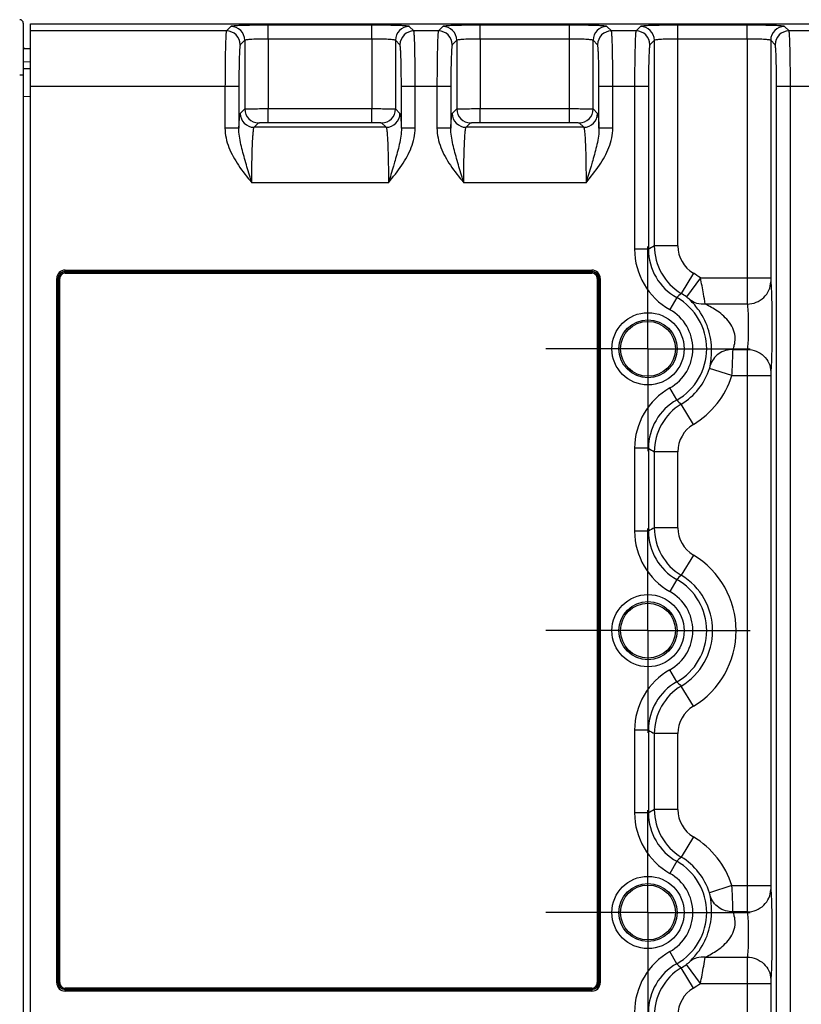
# Model space of a CAD drawing. Header units: inches. Extents: x 0 to 34, y 0 to 22.
# Tile 69 of 137: x 12.7 to 14.9, y 3.7 to 6.5. Entities that reach past the tile are written whole.
import ezdxf

# ---------------------------------------------------------------- set-up
doc = ezdxf.new("R2010")
doc.units = ezdxf.units.IN
doc.header["$LTSCALE"] = 1.87
doc.header["$MEASUREMENT"] = 0
doc.linetypes.add('CENTER', pattern=[0.6, 0.375, -0.075, 0.075, -0.075])
doc.layers.get('0').update_dxf_attribs({"linetype": 'CONTINUOUS'})
doc.layers.add('02___PRT_ALL_AXES', color=7, linetype='CONTINUOUS')
doc.layers.add('DIMENSIONS', color=7, linetype='CONTINUOUS')
doc.styles.get("Standard").update_dxf_attribs({"font": 'txt', "width": 0.8})
doc.dimstyles.new('DIMSTYLE_2', dxfattribs={"dimtxt": 0.125, "dimasz": 0.18, "dimexe": 0.125, "dimexo": 0.0625, "dimgap": 0.0625, "dimtad": 0, "dimtih": 1, "dimtoh": 1, "dimzin": 4, "dimdsep": 46, "dimtxsty": 'STANDARD', "dimblk": '_FILLED', "dimblk1": '_FILLED', "dimblk2": '_FILLED', "dimcen": 0.09, "dimadec": 0, "dimazin": 0, "dimtp": 0.01, "dimtm": 0.01, "dimtfac": 1, "dimtofl": 0, "dimtmove": 0, "dimatfit": 3, "dimldrblk": '_FILLED', "dimfxl": 1, "dimtolj": 1, "dimtzin": 4, "dimarcsym": 0})

# ---------------------------------------------------------------- blocks, each defined once
blk = doc.blocks.new('_FILLED')
at = {"color": 0, "linetype": 'BYBLOCK'}
blk.add_solid([(0, 0), (-1, 0.174), (-1, -0.174)], dxfattribs=at)
blk = doc.blocks.new('*D17')
at = {"layer": 'DIMENSIONS', "color": 2, "linetype": 'CONTINUOUS'}
for p, q in [((11.5297, 4.5652), (11.5297, 0.6792)), ((24.4758, 3.0917), (24.4758, 0.6792)), ((11.5297, 0.8042), (17.2778, 0.8042)), ((24.4758, 0.8042), (18.7278, 0.8042))]:
    blk.add_line(p, q, dxfattribs=at)
at = {"layer": 'DIMENSIONS', "color": 2, "linetype": 'CONTINUOUS', "xscale": 0.18, "yscale": 0.18, "zscale": 0.18, "rotation": 180}
blk.add_blockref('_FILLED', (11.5297, 0.8042), dxfattribs=at)
at = {"layer": 'DIMENSIONS', "color": 2, "linetype": 'CONTINUOUS', "xscale": 0.18, "yscale": 0.18, "zscale": 0.18}
blk.add_blockref('_FILLED', (24.4758, 0.8042), dxfattribs=at)
at = {"layer": 'DIMENSIONS', "color": 2, "linetype": 'CONTINUOUS', "insert": (18.0028, 0.8667), "char_height": 0.125, "width": 1.325, "attachment_point": 2, "line_spacing_factor": 0.9}
blk.add_mtext('12.95{\\Ftxt.shx;\\W1.000000;\\H0.125000; }[328.8]', dxfattribs=at)

msp = doc.modelspace()

# ---------------------------------------------------------------- linework, layer by layer
at = {"color": 7, "linetype": 'CONTINUOUS'}
for p, q in [((12.6675, 6.513), (12.6675, 3.0644)), ((12.6877, 3.0666), (12.6877, 6.5108)), ((12.6877, 6.5108), (24.3657, 6.5108)), ((13.2442, 6.491), (12.6877, 6.491)), ((13.2569, 6.5038), (13.2442, 6.491)), ((13.3632, 6.468), (13.3632, 6.5073)), ((13.6573, 6.5073), (13.3632, 6.5073)), ((13.6573, 6.468), (13.6573, 6.5073)), ((13.7762, 6.491), (13.7635, 6.5038)), ((13.846, 6.491), (13.7762, 6.491)), ((13.8587, 6.5038), (13.846, 6.491)), ((13.9649, 6.468), (13.9649, 6.5073)), ((14.2183, 6.5073), (13.9649, 6.5073)), ((14.2183, 6.468), (14.2183, 6.5073)), ((14.3373, 6.491), (14.3245, 6.5038)), ((14.407, 6.491), (14.3373, 6.491)), ((14.4197, 6.5038), (14.407, 6.491)), ((14.526, 6.468), (14.526, 6.5073)), ((14.7225, 6.5073), (14.526, 6.5073)), ((14.7225, 6.468), (14.7225, 6.5073)), ((14.8414, 6.491), (14.8287, 6.5038)), ((14.9111, 6.491), (14.8414, 6.491)), ((13.2963, 6.4644), (13.2835, 6.4517)), ((13.2963, 6.4644), (13.2963, 6.2695)), ((13.3632, 6.468), (13.3632, 6.2704)), ((13.6573, 6.468), (13.3632, 6.468)), ((13.6573, 6.468), (13.6573, 6.2704)), ((13.7242, 6.4644), (13.7242, 6.2695)), ((13.7369, 6.4517), (13.7242, 6.4644)), ((13.8981, 6.4644), (13.8853, 6.4517)), ((13.8981, 6.4644), (13.8981, 6.2695)), ((13.9649, 6.468), (13.9649, 6.2704)), ((14.2183, 6.468), (13.9649, 6.468)), ((14.2183, 6.2704), (14.2183, 6.468)), ((14.2852, 6.2695), (14.2852, 6.4644)), ((14.2979, 6.4517), (14.2852, 6.4644)), ((14.4591, 6.4644), (14.4463, 6.4517)), ((14.4591, 5.8809), (14.4591, 6.4644)), ((14.526, 5.8809), (14.526, 6.468)), ((14.7225, 6.468), (14.526, 6.468)), ((14.7225, 6.468), (14.7225, 5.7899)), ((14.7893, 6.4644), (14.7893, 5.7899)), ((14.8021, 6.4517), (14.7893, 6.4644)), ((12.6675, 6.4407), (12.6877, 6.4407)), ((12.6675, 6.4042), (12.6877, 6.4037)), ((12.6675, 6.3845), (12.6877, 6.384)), ((12.6675, 6.3655), (12.6573, 6.3655)), ((13.2796, 6.3336), (12.6877, 6.3336)), ((13.2402, 6.3336), (13.2402, 6.2154)), ((13.2796, 6.3336), (13.2796, 6.2154)), ((13.7409, 6.2154), (13.7409, 6.3336)), ((13.8813, 6.3336), (13.7409, 6.3336)), ((13.7802, 6.2154), (13.7802, 6.3336)), ((13.842, 6.3336), (13.842, 6.2154)), ((13.8813, 6.3336), (13.8813, 6.2154)), ((14.3019, 6.2154), (14.3019, 6.3336)), ((14.4424, 6.3336), (14.3019, 6.3336)), ((14.3412, 6.2154), (14.3412, 6.3336)), ((14.403, 6.3336), (14.403, 5.8713)), ((14.4424, 6.3336), (14.4424, 5.8713)), ((14.8061, 3.2438), (14.8061, 6.3336)), ((14.9465, 6.3336), (14.8061, 6.3336)), ((14.8454, 3.2438), (14.8454, 6.3336)), ((12.6675, 6.3058), (12.6877, 6.3053)), ((13.2835, 6.2567), (13.2963, 6.2695)), ((13.3632, 6.2311), (13.3632, 6.2704)), ((13.3632, 6.2704), (13.6573, 6.2704)), ((13.6573, 6.2311), (13.6573, 6.2704)), ((13.7242, 6.2695), (13.7369, 6.2567)), ((13.8853, 6.2567), (13.8981, 6.2695)), ((13.9649, 6.2311), (13.9649, 6.2704)), ((13.9649, 6.2704), (14.2183, 6.2704)), ((14.2183, 6.2311), (14.2183, 6.2704)), ((14.2852, 6.2695), (14.2979, 6.2567)), ((13.2796, 6.2154), (13.2402, 6.2154)), ((13.3229, 6.2174), (13.3356, 6.2301)), ((13.6976, 6.2174), (13.3229, 6.2174)), ((13.3632, 6.2311), (13.6573, 6.2311)), ((13.6848, 6.2301), (13.6976, 6.2174)), ((13.7802, 6.2154), (13.7409, 6.2154)), ((13.8813, 6.2154), (13.842, 6.2154)), ((13.9247, 6.2174), (13.9374, 6.2301)), ((14.2586, 6.2174), (13.9247, 6.2174)), ((13.9649, 6.2311), (14.2183, 6.2311)), ((14.2458, 6.2301), (14.2586, 6.2174)), ((14.3412, 6.2154), (14.3019, 6.2154)), ((13.7042, 6.06), (13.3163, 6.06)), ((14.2652, 6.06), (13.918, 6.06)), ((14.4424, 5.8713), (14.403, 5.8713)), ((14.526, 5.8809), (14.4591, 5.8809)), ((12.7628, 3.789), (12.7628, 5.7885)), ((12.7628, 5.7885), (12.7667, 5.7885)), ((12.7667, 3.789), (12.7667, 5.7885)), ((12.7667, 5.7885), (12.7673, 5.7879)), ((12.7673, 3.7896), (12.7673, 5.7879)), ((12.7673, 5.7879), (12.7712, 5.7879)), ((12.7712, 3.7896), (12.7712, 5.7879)), ((12.7863, 5.8081), (12.7863, 5.812)), ((12.7863, 5.812), (14.2819, 5.812)), ((12.7863, 5.8081), (12.7869, 5.8075)), ((12.7863, 5.8081), (14.2819, 5.8081)), ((12.7869, 5.8036), (12.7869, 5.8075)), ((12.7869, 5.8075), (14.2813, 5.8075)), ((12.7869, 5.8036), (14.2813, 5.8036)), ((14.2819, 5.8081), (14.2813, 5.8075)), ((14.2813, 5.8075), (14.2813, 5.8036)), ((14.2819, 5.812), (14.2819, 5.8081)), ((14.297, 5.7879), (14.297, 3.7896)), ((14.297, 5.7879), (14.301, 5.7879)), ((14.3015, 5.7885), (14.301, 5.7879)), ((14.301, 5.7879), (14.301, 3.7896)), ((14.3015, 5.7885), (14.3015, 3.789)), ((14.3015, 5.7885), (14.3055, 5.7885)), ((14.3055, 5.7885), (14.3055, 3.789)), ((14.5699, 5.8033), (14.5354, 5.746)), ((14.5899, 5.7899), (14.5501, 5.7362)), ((14.5899, 5.7899), (14.7893, 5.7899)), ((14.5227, 5.7341), (14.5034, 5.6998)), ((14.7227, 5.7156), (14.6035, 5.7156)), ((14.6824, 5.5869), (14.7227, 5.5869)), ((14.7227, 5.5869), (14.7225, 5.5125)), ((14.6794, 5.5125), (14.6157, 5.5329)), ((14.6794, 5.5125), (14.7893, 5.5125)), ((14.7225, 5.5125), (14.7225, 4.0649)), ((14.7896, 5.5237), (14.7893, 5.5125)), ((14.7893, 5.5125), (14.7893, 4.0649)), ((14.5227, 5.4434), (14.5034, 5.4777)), ((14.5699, 5.3742), (14.5354, 5.4315)), ((14.403, 5.3062), (14.403, 5.0713)), ((14.4424, 5.3062), (14.403, 5.3062)), ((14.4424, 5.3062), (14.4424, 5.0713)), ((14.4591, 5.0809), (14.4591, 5.2966)), ((14.526, 5.2966), (14.4591, 5.2966)), ((14.526, 5.0809), (14.526, 5.2966)), ((14.4424, 5.0713), (14.403, 5.0713)), ((14.526, 5.0809), (14.4591, 5.0809)), ((14.5699, 5.0033), (14.5354, 4.946)), ((14.5227, 4.9341), (14.5034, 4.8998)), ((14.5227, 4.6434), (14.5034, 4.6777)), ((14.5699, 4.5742), (14.5354, 4.6315)), ((14.403, 4.5062), (14.403, 4.2713)), ((14.4424, 4.5062), (14.403, 4.5062)), ((14.4424, 4.5062), (14.4424, 4.2713)), ((14.4591, 4.2809), (14.4591, 4.4966)), ((14.526, 4.4966), (14.4591, 4.4966)), ((14.526, 4.2809), (14.526, 4.4966)), ((14.526, 4.2809), (14.4591, 4.2809)), ((14.4424, 4.2713), (14.403, 4.2713)), ((14.5699, 4.2033), (14.5354, 4.146)), ((14.5227, 4.1341), (14.5034, 4.0998)), ((14.6794, 4.0649), (14.6157, 4.0446)), ((14.6794, 4.0649), (14.7893, 4.0649)), ((14.7227, 3.9906), (14.6824, 3.9906)), ((14.5227, 3.8434), (14.5034, 3.8777)), ((14.6035, 3.8619), (14.7227, 3.8619)), ((14.7227, 3.8619), (14.7225, 3.7875)), ((14.5699, 3.7742), (14.5354, 3.8315)), ((14.5899, 3.7875), (14.5501, 3.8413)), ((12.7667, 3.789), (12.7628, 3.789)), ((12.7667, 3.789), (12.7673, 3.7896)), ((12.7712, 3.7896), (12.7673, 3.7896)), ((12.7869, 3.7699), (12.7869, 3.7739)), ((14.2813, 3.7739), (12.7869, 3.7739)), ((14.2813, 3.7739), (14.2813, 3.7699)), ((14.301, 3.7896), (14.297, 3.7896)), ((14.3015, 3.789), (14.301, 3.7896)), ((14.3055, 3.789), (14.3015, 3.789)), ((14.5899, 3.7875), (14.7225, 3.7875)), ((14.7225, 3.7875), (14.7225, 3.1095)), ((14.7225, 3.7875), (14.7893, 3.7875)), ((14.7896, 3.7987), (14.7893, 3.7875)), ((14.7893, 3.7875), (14.7893, 3.1131)), ((12.7863, 3.7694), (12.7869, 3.7699)), ((12.7863, 3.7654), (12.7863, 3.7694)), ((14.2819, 3.7694), (12.7863, 3.7694)), ((14.2819, 3.7654), (12.7863, 3.7654)), ((14.2813, 3.7699), (12.7869, 3.7699)), ((14.2819, 3.7694), (14.2813, 3.7699)), ((14.2819, 3.7694), (14.2819, 3.7654))]:
    msp.add_line(p, q, dxfattribs=at)
for centre, radius in [((14.441, 5.5887), 0.1025), ((14.441, 5.5887), 0.0824), ((14.441, 5.5887), 0.0779), ((14.441, 4.7887), 0.1025), ((14.441, 4.7887), 0.0824), ((14.441, 4.7887), 0.0779), ((14.441, 3.9887), 0.1025), ((14.441, 3.9887), 0.0824), ((14.441, 3.9887), 0.0779)]:
    msp.add_circle(centre, radius, dxfattribs=at)
for centre, radius, start, end in [((12.6577, 6.513), 0.00984, 0.0145, 91.9995), ((13.2441, 6.4516), 0.0394, 0.0842, 89.9158), ((13.2569, 6.4644), 0.0394, 0.0842, 89.9158), ((13.7636, 6.4644), 0.0394, 90.0842, 179.9158), ((13.7763, 6.4516), 0.0394, 90.0842, 179.9158), ((13.8459, 6.4516), 0.0394, 0.0842, 89.9158), ((13.8586, 6.4644), 0.0394, 0.0842, 89.9158), ((14.3246, 6.4644), 0.0394, 90.0842, 179.9158), ((14.3373, 6.4516), 0.0394, 90.0842, 179.9158), ((14.4069, 6.4516), 0.0394, 0.0842, 89.9158), ((14.4197, 6.4644), 0.0394, 0.0842, 89.9158), ((14.8287, 6.4644), 0.0394, 90.0842, 179.9158), ((14.8415, 6.4516), 0.0394, 90.0842, 179.9158), ((12.6744, 6.4486), 0.00787, 207.3556, 269.9989), ((13.3357, 6.2695), 0.0394, 180.0842, 269.9158), ((13.6848, 6.2695), 0.0394, 270.0842, 359.9158), ((13.9375, 6.2695), 0.0394, 180.0842, 269.9158), ((14.2458, 6.2695), 0.0394, 270.0842, 359.9158), ((13.3229, 6.2568), 0.0394, 180.0842, 269.9158), ((13.6975, 6.2568), 0.0394, 270.0842, 359.9158), ((13.9247, 6.2568), 0.0394, 180.0842, 269.9158), ((14.2585, 6.2568), 0.0394, 270.0842, 359.9158), ((14.5997, 5.8713), 0.1967, 180, 240.6758), ((15.1155, 4.7211), 1.3327, 119.5077, 120.3373), ((14.5997, 5.8712), 0.1573, 179.9856, 240.696), ((14.6165, 5.8809), 0.1575, 180.0164, 239.0002), ((14.6165, 5.8809), 0.0905, 180.0025, 239.0141), ((12.7869, 5.7879), 0.0196, 90.0329, 179.9671), ((14.2813, 5.7879), 0.0196, 0.0329, 89.9671), ((14.441, 5.5887), 0.2503, 53.5019, 59.0166), ((14.8989, 5.3438), 0.5421, 132.1036, 133.95), ((14.441, 5.5887), 0.1667, 299.329, 60.6709), ((14.441, 5.5887), 0.1834, 53.5019, 59.0166), ((14.441, 5.5887), 0.1273, 299.3242, 60.6758), ((14.441, 5.5887), 0.1834, 300.9834, 342.2742), ((14.441, 5.5887), 0.2503, 300.9834, 342.2742), ((14.5997, 5.3062), 0.1967, 119.3242, 180), ((14.5997, 5.3062), 0.1573, 119.304, 180.0142), ((14.6165, 5.2965), 0.1575, 120.9998, 179.9836), ((14.8989, 5.8337), 0.5421, 226.0508, 227.8971), ((14.6165, 5.2966), 0.0905, 120.9859, 179.9975), ((15.1155, 6.4564), 1.3327, 239.6615, 240.4911), ((14.5997, 5.0713), 0.1967, 180, 240.6758), ((15.1155, 3.9211), 1.3327, 119.5077, 120.3373), ((14.5997, 5.0712), 0.1573, 179.9856, 240.696), ((14.6165, 5.0809), 0.1575, 180.0164, 239.0002), ((14.6165, 5.0809), 0.0905, 180.0025, 239.0141), ((14.441, 4.7887), 0.2503, 300.9834, 59.0166), ((14.8989, 4.5438), 0.5421, 132.1036, 133.9499), ((14.441, 4.7887), 0.1667, 299.329, 60.6709), ((14.441, 4.7887), 0.1834, 300.9834, 59.0166), ((14.441, 4.7887), 0.1273, 299.3242, 60.6758), ((14.5997, 4.5062), 0.1967, 119.3242, 180), ((14.5997, 4.5062), 0.1573, 119.304, 180.0142), ((14.8989, 5.0337), 0.5421, 226.0507, 227.8971), ((14.6165, 4.4965), 0.1575, 120.9998, 179.9836), ((14.6165, 4.4966), 0.0905, 120.9859, 179.9975), ((15.1155, 5.6564), 1.3327, 239.6615, 240.4911), ((15.1155, 3.1211), 1.3327, 119.5077, 120.3373), ((14.6165, 4.2809), 0.1575, 180.0164, 239.0002), ((14.6165, 4.2809), 0.0905, 180.0025, 239.0141), ((14.5997, 4.2713), 0.1967, 180, 240.6758), ((14.5997, 4.2712), 0.1573, 179.9856, 240.696), ((14.441, 3.9887), 0.2503, 17.7258, 59.0166), ((14.8989, 3.7438), 0.5421, 132.1036, 133.9499), ((14.441, 3.9887), 0.1834, 17.7258, 59.0166), ((14.441, 3.9887), 0.1667, 299.329, 60.671), ((14.441, 3.9887), 0.1273, 299.3242, 60.6758), ((14.5997, 3.7062), 0.1967, 119.3242, 180), ((14.5997, 3.7062), 0.1573, 119.304, 180.0142), ((14.6165, 3.6965), 0.1575, 120.9998, 179.9836), ((14.8989, 4.2337), 0.5421, 226.0508, 227.8972), ((14.441, 3.9887), 0.1834, 300.9834, 306.4981), ((12.7869, 3.7896), 0.0196, 180.0329, 269.9671), ((14.2813, 3.7896), 0.0196, 270.0329, 359.9671), ((14.6165, 3.6966), 0.0905, 120.9859, 179.9975), ((14.441, 3.9887), 0.2503, 300.9834, 306.4993)]:
    msp.add_arc(centre, radius, start, end, dxfattribs=at)
for points, knots in [([(13.2442, 6.491), (13.2439, 6.4907), (13.2437, 6.4893), (13.2433, 6.4866), (13.243, 6.4825), (13.2424, 6.4744), (13.2419, 6.4611), (13.2413, 6.4417), (13.2408, 6.4184), (13.2403, 6.3819), (13.2402, 6.3533), (13.2402, 6.3336)], [0, 0, 0, 0, 0.00833, 0.025579, 0.051709, 0.086556, 0.180987, 0.305506, 0.455459, 0.625426, 1, 1, 1, 1]), ([(13.3632, 6.5073), (13.3499, 6.5073), (13.3306, 6.5072), (13.306, 6.5068), (13.2902, 6.5064), (13.2771, 6.5059), (13.2673, 6.5052), (13.2611, 6.5048), (13.2581, 6.5042), (13.2571, 6.504), (13.2569, 6.5038)], [0, 0, 0, 0, 0.374348, 0.544209, 0.694075, 0.818536, 0.912959, 0.974019, 0.99139, 1, 1, 1, 1]), ([(13.7635, 6.5038), (13.7633, 6.504), (13.7623, 6.5042), (13.7594, 6.5048), (13.7532, 6.5052), (13.7433, 6.5059), (13.7302, 6.5064), (13.7145, 6.5068), (13.6898, 6.5072), (13.6705, 6.5073), (13.6573, 6.5073)], [0, 0, 0, 0, 0.0086, 0.025971, 0.087041, 0.181466, 0.305925, 0.455789, 0.62565, 1, 1, 1, 1]), ([(13.7802, 6.3336), (13.7802, 6.3533), (13.7801, 6.3819), (13.7796, 6.4184), (13.7791, 6.4417), (13.7786, 6.4611), (13.778, 6.4744), (13.7775, 6.4825), (13.7771, 6.4866), (13.7767, 6.4893), (13.7765, 6.4907), (13.7762, 6.491)], [0, 0, 0, 0, 0.374574, 0.544541, 0.694494, 0.819013, 0.913444, 0.948291, 0.974421, 0.99167, 1, 1, 1, 1]), ([(13.846, 6.491), (13.8457, 6.4907), (13.8455, 6.4893), (13.8451, 6.4866), (13.8448, 6.4825), (13.8442, 6.4744), (13.8437, 6.4611), (13.8431, 6.4417), (13.8426, 6.4184), (13.8421, 6.3819), (13.842, 6.3533), (13.842, 6.3336)], [0, 0, 0, 0, 0.00833, 0.025579, 0.051709, 0.086556, 0.180987, 0.305506, 0.455459, 0.625426, 1, 1, 1, 1]), ([(13.9649, 6.5073), (13.9517, 6.5073), (13.9324, 6.5072), (13.9077, 6.5068), (13.892, 6.5064), (13.8789, 6.5059), (13.869, 6.5052), (13.8628, 6.5048), (13.8599, 6.5042), (13.8589, 6.504), (13.8587, 6.5038)], [0, 0, 0, 0, 0.374348, 0.544209, 0.694075, 0.818536, 0.912959, 0.974019, 0.99139, 1, 1, 1, 1]), ([(14.3245, 6.5038), (14.3243, 6.504), (14.3233, 6.5042), (14.3204, 6.5048), (14.3142, 6.5052), (14.3043, 6.5059), (14.2912, 6.5064), (14.2755, 6.5068), (14.2509, 6.5072), (14.2316, 6.5073), (14.2183, 6.5073)], [0, 0, 0, 0, 0.008608, 0.025979, 0.08704, 0.181464, 0.305924, 0.45579, 0.62565, 1, 1, 1, 1]), ([(14.3412, 6.3336), (14.3412, 6.3533), (14.3411, 6.3819), (14.3406, 6.4184), (14.3402, 6.4417), (14.3396, 6.4611), (14.339, 6.4744), (14.3385, 6.4825), (14.3382, 6.4866), (14.3377, 6.4893), (14.3375, 6.4907), (14.3373, 6.491)], [0, 0, 0, 0, 0.374574, 0.544541, 0.694494, 0.819013, 0.913444, 0.948291, 0.974421, 0.99167, 1, 1, 1, 1]), ([(14.407, 6.491), (14.4067, 6.4907), (14.4065, 6.4893), (14.4061, 6.4866), (14.4058, 6.4825), (14.4052, 6.4744), (14.4047, 6.4611), (14.4041, 6.4417), (14.4036, 6.4184), (14.4031, 6.3819), (14.403, 6.3533), (14.403, 6.3336)], [0, 0, 0, 0, 0.00833, 0.025579, 0.051709, 0.086556, 0.180987, 0.305506, 0.455459, 0.625426, 1, 1, 1, 1]), ([(14.526, 6.5073), (14.5127, 6.5073), (14.4934, 6.5072), (14.4688, 6.5068), (14.453, 6.5064), (14.4399, 6.5059), (14.4301, 6.5052), (14.4239, 6.5048), (14.4209, 6.5042), (14.4199, 6.504), (14.4197, 6.5038)], [0, 0, 0, 0, 0.374347, 0.54421, 0.694075, 0.818534, 0.912958, 0.974027, 0.991399, 1, 1, 1, 1]), ([(14.8287, 6.5038), (14.8285, 6.504), (14.8275, 6.5042), (14.8245, 6.5048), (14.8184, 6.5052), (14.8085, 6.5059), (14.7954, 6.5064), (14.7797, 6.5068), (14.755, 6.5072), (14.7357, 6.5073), (14.7225, 6.5073)], [0, 0, 0, 0, 0.0086, 0.025971, 0.087041, 0.181466, 0.305925, 0.455789, 0.62565, 1, 1, 1, 1]), ([(14.8454, 6.3336), (14.8454, 6.3533), (14.8453, 6.3819), (14.8448, 6.4184), (14.8443, 6.4417), (14.8437, 6.4611), (14.8432, 6.4744), (14.8426, 6.4825), (14.8423, 6.4866), (14.8419, 6.4893), (14.8417, 6.4907), (14.8414, 6.491)], [0, 0, 0, 0, 0.374574, 0.544541, 0.694494, 0.819013, 0.913444, 0.948291, 0.974421, 0.99167, 1, 1, 1, 1]), ([(13.3632, 6.468), (13.3548, 6.468), (13.3426, 6.4679), (13.3271, 6.4674), (13.3172, 6.467), (13.309, 6.4665), (13.3026, 6.466), (13.2989, 6.4652), (13.2966, 6.4649), (13.2963, 6.4644)], [0, 0, 0, 0, 0.373683, 0.543236, 0.692843, 0.817141, 0.911575, 0.972957, 1, 1, 1, 1]), ([(13.7242, 6.4644), (13.7238, 6.4649), (13.7216, 6.4652), (13.7178, 6.466), (13.7114, 6.4665), (13.7032, 6.467), (13.6933, 6.4674), (13.6778, 6.4679), (13.6656, 6.468), (13.6573, 6.468)], [0, 0, 0, 0, 0.027055, 0.088463, 0.182905, 0.307206, 0.456809, 0.62635, 1, 1, 1, 1]), ([(13.9649, 6.468), (13.9566, 6.468), (13.9444, 6.4679), (13.9289, 6.4674), (13.919, 6.467), (13.9108, 6.4665), (13.9044, 6.466), (13.9007, 6.4652), (13.8984, 6.4649), (13.8981, 6.4644)], [0, 0, 0, 0, 0.373683, 0.543236, 0.692843, 0.817141, 0.911575, 0.972957, 1, 1, 1, 1]), ([(14.2852, 6.4644), (14.2849, 6.4649), (14.2826, 6.4652), (14.2788, 6.466), (14.2724, 6.4665), (14.2643, 6.467), (14.2543, 6.4674), (14.2388, 6.4679), (14.2267, 6.468), (14.2183, 6.468)], [0, 0, 0, 0, 0.027044, 0.08843, 0.182865, 0.307165, 0.45677, 0.62632, 1, 1, 1, 1]), ([(14.526, 6.468), (14.5176, 6.468), (14.5054, 6.4679), (14.4899, 6.4674), (14.48, 6.467), (14.4718, 6.4665), (14.4654, 6.466), (14.4617, 6.4652), (14.4594, 6.4649), (14.4591, 6.4644)], [0, 0, 0, 0, 0.373652, 0.543197, 0.692801, 0.817102, 0.911543, 0.972946, 1, 1, 1, 1]), ([(14.7893, 6.4644), (14.789, 6.4649), (14.7867, 6.4652), (14.783, 6.466), (14.7766, 6.4665), (14.7684, 6.467), (14.7585, 6.4674), (14.743, 6.4679), (14.7308, 6.468), (14.7225, 6.468)], [0, 0, 0, 0, 0.027055, 0.088463, 0.182905, 0.307206, 0.456809, 0.62635, 1, 1, 1, 1]), ([(13.2835, 6.4517), (13.2833, 6.4514), (13.2831, 6.4504), (13.2827, 6.4484), (13.2823, 6.4453), (13.2818, 6.4392), (13.2812, 6.4292), (13.2806, 6.4147), (13.2802, 6.3972), (13.2797, 6.3698), (13.2796, 6.3484), (13.2796, 6.3336)], [0, 0, 0, 0, 0.008602, 0.025973, 0.052171, 0.087053, 0.181488, 0.305952, 0.455816, 0.625674, 1, 1, 1, 1]), ([(13.7409, 6.3336), (13.7409, 6.3484), (13.7407, 6.3698), (13.7403, 6.3972), (13.7398, 6.4147), (13.7392, 6.4292), (13.7387, 6.4392), (13.7381, 6.4453), (13.7378, 6.4484), (13.7374, 6.4504), (13.7371, 6.4514), (13.7369, 6.4517)], [0, 0, 0, 0, 0.374326, 0.544184, 0.694048, 0.818512, 0.912947, 0.947829, 0.974027, 0.991398, 1, 1, 1, 1]), ([(13.8853, 6.4517), (13.8851, 6.4514), (13.8848, 6.4504), (13.8844, 6.4484), (13.8841, 6.4453), (13.8836, 6.4392), (13.883, 6.4292), (13.8824, 6.4147), (13.8819, 6.3972), (13.8815, 6.3698), (13.8813, 6.3484), (13.8813, 6.3336)], [0, 0, 0, 0, 0.008602, 0.025973, 0.052171, 0.087053, 0.181488, 0.305952, 0.455816, 0.625674, 1, 1, 1, 1]), ([(14.3019, 6.3336), (14.3019, 6.3484), (14.3018, 6.3698), (14.3013, 6.3972), (14.3008, 6.4147), (14.3002, 6.4292), (14.2997, 6.4392), (14.2991, 6.4453), (14.2988, 6.4484), (14.2984, 6.4504), (14.2982, 6.4514), (14.2979, 6.4517)], [0, 0, 0, 0, 0.374326, 0.544184, 0.694048, 0.818512, 0.912947, 0.947829, 0.974027, 0.991398, 1, 1, 1, 1]), ([(14.4463, 6.4517), (14.4461, 6.4514), (14.4459, 6.4504), (14.4455, 6.4484), (14.4451, 6.4453), (14.4446, 6.4392), (14.444, 6.4292), (14.4434, 6.4147), (14.443, 6.3972), (14.4425, 6.3698), (14.4424, 6.3484), (14.4424, 6.3336)], [0, 0, 0, 0, 0.008602, 0.025973, 0.052171, 0.087053, 0.181488, 0.305952, 0.455816, 0.625674, 1, 1, 1, 1]), ([(14.8061, 6.3336), (14.8061, 6.3484), (14.8059, 6.3698), (14.8054, 6.3972), (14.805, 6.4147), (14.8044, 6.4292), (14.8038, 6.4392), (14.8033, 6.4453), (14.803, 6.4484), (14.8026, 6.4504), (14.8023, 6.4514), (14.8021, 6.4517)], [0, 0, 0, 0, 0.374326, 0.544184, 0.694048, 0.818512, 0.912947, 0.947829, 0.974027, 0.991398, 1, 1, 1, 1]), ([(13.2963, 6.2695), (13.2968, 6.2697), (13.2988, 6.2696), (13.3028, 6.27), (13.309, 6.27), (13.321, 6.2702), (13.3393, 6.2704), (13.3548, 6.2704), (13.3632, 6.2704)], [0, 0, 0, 0, 0.025236, 0.086208, 0.180668, 0.305244, 0.625303, 1, 1, 1, 1]), ([(13.6573, 6.2704), (13.6657, 6.2704), (13.6811, 6.2704), (13.6994, 6.2702), (13.7114, 6.27), (13.7177, 6.2699), (13.7216, 6.2696), (13.7236, 6.2697), (13.7242, 6.2695)], [0, 0, 0, 0, 0.374834, 0.69494, 0.819507, 0.913939, 0.974815, 1, 1, 1, 1]), ([(13.8981, 6.2695), (13.8986, 6.2697), (13.9006, 6.2696), (13.9045, 6.27), (13.9108, 6.27), (13.9228, 6.2702), (13.9411, 6.2704), (13.9566, 6.2704), (13.9649, 6.2704)], [0, 0, 0, 0, 0.025236, 0.086208, 0.180668, 0.305244, 0.625303, 1, 1, 1, 1]), ([(14.2183, 6.2704), (14.2266, 6.2704), (14.2421, 6.2704), (14.2604, 6.2702), (14.2724, 6.27), (14.2787, 6.27), (14.2827, 6.2696), (14.2847, 6.2697), (14.2852, 6.2695)], [0, 0, 0, 0, 0.374697, 0.694756, 0.819332, 0.913792, 0.974764, 1, 1, 1, 1]), ([(13.2796, 6.2154), (13.2798, 6.2211), (13.2803, 6.231), (13.2813, 6.2435), (13.282, 6.2514), (13.2829, 6.2552), (13.2832, 6.2564), (13.2835, 6.2567)], [0, 0, 0, 0, 0.407108, 0.713666, 0.912182, 0.969732, 1, 1, 1, 1]), ([(13.7369, 6.2567), (13.7372, 6.2564), (13.7376, 6.2552), (13.7384, 6.2514), (13.7392, 6.2435), (13.7401, 6.231), (13.7406, 6.221), (13.7409, 6.2154)], [0, 0, 0, 0, 0.030243, 0.087773, 0.2862, 0.592784, 1, 1, 1, 1]), ([(13.8813, 6.2154), (13.8816, 6.2211), (13.8821, 6.231), (13.883, 6.2435), (13.8838, 6.2514), (13.8846, 6.2552), (13.885, 6.2564), (13.8853, 6.2567)], [0, 0, 0, 0, 0.407108, 0.713666, 0.912182, 0.969732, 1, 1, 1, 1]), ([(14.2979, 6.2567), (14.2982, 6.2564), (14.2986, 6.2552), (14.2994, 6.2514), (14.3002, 6.2435), (14.3012, 6.231), (14.3016, 6.221), (14.3019, 6.2154)], [0, 0, 0, 0, 0.030243, 0.087773, 0.2862, 0.592784, 1, 1, 1, 1]), ([(13.2402, 6.2154), (13.2402, 6.1965), (13.2488, 6.1586), (13.2677, 6.1256), (13.2782, 6.1099)], [0, 0, 0, 0, 0.499261, 1, 1, 1, 1]), ([(13.2975, 6.1228), (13.2931, 6.1381), (13.2847, 6.1684), (13.2794, 6.1998), (13.2796, 6.2154)], [0, 0, 0, 0, 0.505256, 1, 1, 1, 1]), ([(13.3162, 6.06), (13.3162, 6.0797), (13.3165, 6.1083), (13.3173, 6.1448), (13.3181, 6.1681), (13.319, 6.1875), (13.32, 6.2008), (13.3209, 6.2089), (13.3214, 6.213), (13.3221, 6.2157), (13.3225, 6.2171), (13.3229, 6.2174)], [0, 0, 0, 0, 0.374112, 0.543826, 0.693594, 0.817927, 0.912343, 0.947244, 0.973528, 0.991043, 1, 1, 1, 1]), ([(13.3356, 6.2301), (13.3358, 6.2303), (13.3367, 6.2303), (13.3383, 6.2306), (13.3409, 6.2307), (13.3458, 6.2309), (13.3533, 6.231), (13.3597, 6.2311), (13.3632, 6.2311)], [0, 0, 0, 0, 0.025828, 0.086957, 0.181409, 0.30587, 0.625603, 1, 1, 1, 1]), ([(13.6573, 6.2311), (13.6607, 6.2311), (13.6671, 6.231), (13.6746, 6.2309), (13.6796, 6.2307), (13.6822, 6.2306), (13.6837, 6.2303), (13.6846, 6.2303), (13.6848, 6.2301)], [0, 0, 0, 0, 0.374369, 0.694116, 0.818613, 0.913073, 0.974137, 1, 1, 1, 1]), ([(13.6976, 6.2174), (13.6979, 6.2171), (13.6984, 6.2157), (13.699, 6.213), (13.6996, 6.2089), (13.7005, 6.2008), (13.7014, 6.1875), (13.7024, 6.1681), (13.7032, 6.1448), (13.704, 6.1083), (13.7042, 6.0797), (13.7042, 6.06)], [0, 0, 0, 0, 0.008951, 0.026459, 0.052736, 0.087621, 0.182012, 0.306323, 0.456087, 0.625824, 1, 1, 1, 1]), ([(13.7409, 6.2154), (13.7411, 6.1998), (13.7357, 6.1684), (13.7273, 6.1381), (13.7229, 6.1228)], [0, 0, 0, 0, 0.494721, 1, 1, 1, 1]), ([(13.7422, 6.1099), (13.7528, 6.1256), (13.7716, 6.1586), (13.7802, 6.1965), (13.7802, 6.2154)], [0, 0, 0, 0, 0.500856, 1, 1, 1, 1]), ([(13.842, 6.2154), (13.842, 6.1965), (13.8506, 6.1586), (13.8694, 6.1256), (13.88, 6.1099)], [0, 0, 0, 0, 0.499261, 1, 1, 1, 1]), ([(13.8993, 6.1228), (13.8949, 6.1381), (13.8865, 6.1684), (13.8811, 6.1998), (13.8813, 6.2154)], [0, 0, 0, 0, 0.505256, 1, 1, 1, 1]), ([(13.918, 6.06), (13.918, 6.0797), (13.9182, 6.1083), (13.9191, 6.1448), (13.9198, 6.1681), (13.9208, 6.1875), (13.9217, 6.2008), (13.9226, 6.2089), (13.9232, 6.213), (13.9238, 6.2157), (13.9243, 6.2171), (13.9247, 6.2174)], [0, 0, 0, 0, 0.374112, 0.543826, 0.693594, 0.817927, 0.912343, 0.947244, 0.973528, 0.991043, 1, 1, 1, 1]), ([(13.9374, 6.2301), (13.9376, 6.2303), (13.9385, 6.2303), (13.94, 6.2306), (13.9427, 6.2307), (13.9476, 6.2309), (13.9551, 6.231), (13.9615, 6.2311), (13.9649, 6.2311)], [0, 0, 0, 0, 0.025828, 0.086957, 0.181409, 0.30587, 0.625603, 1, 1, 1, 1]), ([(14.2183, 6.2311), (14.2217, 6.2311), (14.2281, 6.231), (14.2357, 6.2309), (14.2406, 6.2307), (14.2432, 6.2306), (14.2448, 6.2303), (14.2457, 6.2303), (14.2458, 6.2301)], [0, 0, 0, 0, 0.374397, 0.69413, 0.818591, 0.913043, 0.974172, 1, 1, 1, 1]), ([(14.2586, 6.2174), (14.2589, 6.2171), (14.2594, 6.2157), (14.26, 6.213), (14.2606, 6.2089), (14.2615, 6.2008), (14.2624, 6.1875), (14.2634, 6.1681), (14.2642, 6.1448), (14.265, 6.1083), (14.2652, 6.0797), (14.2652, 6.06)], [0, 0, 0, 0, 0.008951, 0.026459, 0.052736, 0.087621, 0.182012, 0.306323, 0.456087, 0.625824, 1, 1, 1, 1]), ([(14.3019, 6.2154), (14.3021, 6.1998), (14.2967, 6.1684), (14.2883, 6.1381), (14.284, 6.1228)], [0, 0, 0, 0, 0.494721, 1, 1, 1, 1]), ([(14.3032, 6.1099), (14.3138, 6.1256), (14.3326, 6.1586), (14.3412, 6.1965), (14.3412, 6.2154)], [0, 0, 0, 0, 0.500856, 1, 1, 1, 1]), ([(13.3162, 6.06), (13.3146, 6.0653), (13.3083, 6.0862), (13.302, 6.1071), (13.2975, 6.1228)], [0, 0, 0, 0, 0.252011, 1, 1, 1, 1]), ([(13.7229, 6.1228), (13.7214, 6.1176), (13.7153, 6.0967), (13.709, 6.0757), (13.7042, 6.06)], [0, 0, 0, 0, 0.247269, 1, 1, 1, 1]), ([(13.918, 6.06), (13.9164, 6.0653), (13.9101, 6.0862), (13.9038, 6.1071), (13.8993, 6.1228)], [0, 0, 0, 0, 0.252011, 1, 1, 1, 1]), ([(14.284, 6.1228), (14.2825, 6.1176), (14.2763, 6.0967), (14.27, 6.0757), (14.2652, 6.06)], [0, 0, 0, 0, 0.247269, 1, 1, 1, 1]), ([(12.7863, 5.812), (12.7803, 5.812), (12.7678, 5.807), (12.7628, 5.7945), (12.7628, 5.7885)], [0, 0, 0, 0, 0.499967, 1, 1, 1, 1]), ([(12.7667, 5.7885), (12.7667, 5.7935), (12.7709, 5.804), (12.7813, 5.8081), (12.7863, 5.8081)], [0, 0, 0, 0, 0.500298, 1, 1, 1, 1]), ([(12.7869, 5.8036), (12.7829, 5.8036), (12.7746, 5.8003), (12.7712, 5.7919), (12.7712, 5.7879)], [0, 0, 0, 0, 0.499653, 1, 1, 1, 1]), ([(14.297, 5.7879), (14.297, 5.7919), (14.2937, 5.8003), (14.2854, 5.8036), (14.2813, 5.8036)], [0, 0, 0, 0, 0.499653, 1, 1, 1, 1]), ([(14.3055, 5.7885), (14.3055, 5.7945), (14.3005, 5.807), (14.2879, 5.812), (14.2819, 5.812)], [0, 0, 0, 0, 0.499967, 1, 1, 1, 1]), ([(14.2819, 5.8081), (14.2869, 5.8081), (14.2974, 5.804), (14.3015, 5.7935), (14.3015, 5.7885)], [0, 0, 0, 0, 0.500298, 1, 1, 1, 1]), ([(14.6035, 5.7156), (14.602, 5.7253), (14.5976, 5.7501), (14.593, 5.7749), (14.5899, 5.7899)], [0, 0, 0, 0, 0.388626, 1, 1, 1, 1]), ([(14.7225, 5.7899), (14.7225, 5.782), (14.7225, 5.7572), (14.7225, 5.7324), (14.7227, 5.7156)], [0, 0, 0, 0, 0.321754, 1, 1, 1, 1]), ([(14.7893, 5.7899), (14.7893, 5.7887), (14.7894, 5.785), (14.7894, 5.7813), (14.7896, 5.7788)], [0, 0, 0, 0, 0.321679, 1, 1, 1, 1]), ([(14.7227, 5.7156), (14.7314, 5.7157), (14.7487, 5.7191), (14.7707, 5.733), (14.7858, 5.7539), (14.7895, 5.7706), (14.7896, 5.7788)], [0, 0, 0, 0, 0.256111, 0.509215, 0.756946, 1, 1, 1, 1]), ([(14.7896, 5.7788), (14.7903, 5.7723), (14.7911, 5.7558), (14.7925, 5.7133), (14.793, 5.6512), (14.7925, 5.5892), (14.7911, 5.5466), (14.7903, 5.5302), (14.7896, 5.5237)], [0, 0, 0, 0, 0.076843, 0.193553, 0.5, 0.806449, 0.923157, 1, 1, 1, 1]), ([(14.56, 5.7279), (14.5595, 5.7284), (14.5564, 5.7313), (14.553, 5.734), (14.5501, 5.7362)], [0, 0, 0, 0, 0.15909, 1, 1, 1, 1]), ([(14.6035, 5.7156), (14.5957, 5.7148), (14.5799, 5.7158), (14.5658, 5.7231), (14.56, 5.7279)], [0, 0, 0, 0, 0.508594, 1, 1, 1, 1]), ([(14.6178, 5.5411), (14.6184, 5.5454), (14.6201, 5.5566), (14.6231, 5.5895), (14.6173, 5.6401), (14.5924, 5.6921), (14.5693, 5.7183), (14.56, 5.7279)], [0, 0, 0, 0, 0.064049, 0.167783, 0.486591, 0.802058, 1, 1, 1, 1]), ([(14.6824, 5.5869), (14.6837, 5.5909), (14.6872, 5.601), (14.6895, 5.6196), (14.6852, 5.6422), (14.6733, 5.6637), (14.6569, 5.6815), (14.6339, 5.6995), (14.6154, 5.7097), (14.6035, 5.7156)], [0, 0, 0, 0, 0.076085, 0.190954, 0.33133, 0.479585, 0.624006, 0.761564, 1, 1, 1, 1]), ([(14.7227, 5.7156), (14.7234, 5.7124), (14.7242, 5.7041), (14.7256, 5.6826), (14.7261, 5.6512), (14.7256, 5.6199), (14.7242, 5.5984), (14.7234, 5.5901), (14.7227, 5.5869)], [0, 0, 0, 0, 0.077148, 0.193831, 0.500012, 0.806186, 0.922862, 1, 1, 1, 1]), ([(14.6824, 5.5869), (14.6682, 5.5871), (14.6393, 5.5789), (14.6216, 5.5543), (14.6178, 5.5411)], [0, 0, 0, 0, 0.509029, 1, 1, 1, 1]), ([(14.6794, 5.5125), (14.6798, 5.5205), (14.6809, 5.5453), (14.682, 5.57), (14.6824, 5.5869)], [0, 0, 0, 0, 0.321686, 1, 1, 1, 1]), ([(14.7227, 5.5869), (14.7314, 5.5868), (14.7487, 5.5834), (14.7707, 5.5694), (14.7858, 5.5486), (14.7895, 5.5319), (14.7896, 5.5237)], [0, 0, 0, 0, 0.256111, 0.509215, 0.756946, 1, 1, 1, 1]), ([(14.6157, 5.5329), (14.616, 5.5339), (14.6168, 5.5366), (14.6176, 5.5393), (14.6178, 5.5411)], [0, 0, 0, 0, 0.357236, 1, 1, 1, 1]), ([(14.6824, 3.9906), (14.6823, 3.9944), (14.6815, 4.0192), (14.6804, 4.044), (14.6794, 4.0649)], [0, 0, 0, 0, 0.153483, 1, 1, 1, 1]), ([(14.7225, 4.0649), (14.7225, 4.057), (14.7225, 4.0322), (14.7225, 4.0074), (14.7227, 3.9906)], [0, 0, 0, 0, 0.321754, 1, 1, 1, 1]), ([(14.7227, 3.9906), (14.7314, 3.9907), (14.7487, 3.9941), (14.7707, 4.008), (14.7858, 4.0289), (14.7895, 4.0456), (14.7896, 4.0538)], [0, 0, 0, 0, 0.256111, 0.509215, 0.756946, 1, 1, 1, 1]), ([(14.7893, 4.0649), (14.7893, 4.0637), (14.7894, 4.06), (14.7894, 4.0563), (14.7896, 4.0538)], [0, 0, 0, 0, 0.321679, 1, 1, 1, 1]), ([(14.7896, 4.0538), (14.7903, 4.0473), (14.7911, 4.0308), (14.7925, 3.9883), (14.793, 3.9262), (14.7925, 3.8642), (14.7911, 3.8216), (14.7903, 3.8052), (14.7896, 3.7987)], [0, 0, 0, 0, 0.076843, 0.193553, 0.5, 0.806449, 0.923157, 1, 1, 1, 1]), ([(14.56, 3.8495), (14.5693, 3.8592), (14.5924, 3.8854), (14.6173, 3.9373), (14.6231, 3.988), (14.6201, 4.0208), (14.6184, 4.0321), (14.6178, 4.0364)], [0, 0, 0, 0, 0.197926, 0.513386, 0.832209, 0.935962, 1, 1, 1, 1]), ([(14.6178, 4.0364), (14.6178, 4.0368), (14.6173, 4.0395), (14.6165, 4.0422), (14.6157, 4.0446)], [0, 0, 0, 0, 0.131764, 1, 1, 1, 1]), ([(14.6824, 3.9906), (14.6682, 3.9904), (14.6393, 3.9986), (14.6216, 4.0232), (14.6178, 4.0364)], [0, 0, 0, 0, 0.509031, 1, 1, 1, 1]), ([(14.6035, 3.8619), (14.6154, 3.8678), (14.6339, 3.8779), (14.6569, 3.896), (14.6733, 3.9138), (14.6852, 3.9352), (14.6895, 3.9578), (14.6872, 3.9765), (14.6837, 3.9866), (14.6824, 3.9906)], [0, 0, 0, 0, 0.238425, 0.375975, 0.520391, 0.66866, 0.809037, 0.923915, 1, 1, 1, 1]), ([(14.7227, 3.9906), (14.7234, 3.9874), (14.7242, 3.9791), (14.7256, 3.9576), (14.7261, 3.9262), (14.7256, 3.8949), (14.7242, 3.8734), (14.7234, 3.8651), (14.7227, 3.8619)], [0, 0, 0, 0, 0.077148, 0.193831, 0.500012, 0.806186, 0.922862, 1, 1, 1, 1]), ([(14.6035, 3.8619), (14.5957, 3.8627), (14.5799, 3.8616), (14.5658, 3.8543), (14.56, 3.8495)], [0, 0, 0, 0, 0.508608, 1, 1, 1, 1]), ([(14.5899, 3.7875), (14.5915, 3.7954), (14.5963, 3.8202), (14.6009, 3.8449), (14.6035, 3.8619)], [0, 0, 0, 0, 0.320284, 1, 1, 1, 1]), ([(14.7227, 3.8619), (14.7314, 3.8618), (14.7487, 3.8584), (14.7707, 3.8444), (14.7858, 3.8236), (14.7895, 3.8069), (14.7896, 3.7987)], [0, 0, 0, 0, 0.256111, 0.509215, 0.756946, 1, 1, 1, 1]), ([(14.5501, 3.8413), (14.5512, 3.8421), (14.5546, 3.8447), (14.558, 3.8474), (14.56, 3.8495)], [0, 0, 0, 0, 0.309869, 1, 1, 1, 1]), ([(12.7628, 3.789), (12.7628, 3.783), (12.7678, 3.7704), (12.7803, 3.7654), (12.7863, 3.7654)], [0, 0, 0, 0, 0.499967, 1, 1, 1, 1]), ([(12.7863, 3.7694), (12.7813, 3.7694), (12.7709, 3.7735), (12.7667, 3.784), (12.7667, 3.789)], [0, 0, 0, 0, 0.500298, 1, 1, 1, 1]), ([(12.7712, 3.7896), (12.7712, 3.7856), (12.7746, 3.7772), (12.7829, 3.7739), (12.7869, 3.7739)], [0, 0, 0, 0, 0.499653, 1, 1, 1, 1]), ([(14.2813, 3.7739), (14.2853, 3.7739), (14.2937, 3.7772), (14.297, 3.7855), (14.297, 3.7896)], [0, 0, 0, 0, 0.499653, 1, 1, 1, 1]), ([(14.2819, 3.7654), (14.2879, 3.7654), (14.3005, 3.7704), (14.3055, 3.783), (14.3055, 3.789)], [0, 0, 0, 0, 0.499967, 1, 1, 1, 1]), ([(14.3015, 3.789), (14.3015, 3.784), (14.2974, 3.7735), (14.2869, 3.7694), (14.2819, 3.7694)], [0, 0, 0, 0, 0.500298, 1, 1, 1, 1])]:
    msp.add_open_spline(points, degree=3, knots=knots, dxfattribs=at)
for points in [[(13.2782, 6.1099), (13.2899, 6.0925), (13.3031, 6.0762), (13.3163, 6.06)], [(13.7042, 6.06), (13.7174, 6.0762), (13.7305, 6.0925), (13.7422, 6.1099)], [(13.88, 6.1099), (13.8917, 6.0925), (13.9048, 6.0762), (13.918, 6.06)], [(14.2652, 6.06), (14.2785, 6.0762), (14.2916, 6.0925), (14.3032, 6.1099)]]:
    msp.add_open_spline(points, degree=3, dxfattribs=at)
at = {"layer": '02___PRT_ALL_AXES', "color": 7, "linetype": 'CENTER'}
for p, q in [((14.441, 5.5887), (14.441, 5.8791)), ((14.441, 5.5887), (14.1507, 5.5887)), ((14.441, 5.5887), (14.441, 5.2984)), ((14.441, 5.5887), (14.7314, 5.5887)), ((14.441, 4.7887), (14.441, 5.0791)), ((14.441, 4.7887), (14.1507, 4.7887)), ((14.441, 4.7887), (14.441, 4.4984)), ((14.441, 4.7887), (14.7314, 4.7887)), ((14.441, 3.9887), (14.441, 4.2791)), ((14.441, 3.9887), (14.1507, 3.9887)), ((14.441, 3.9887), (14.441, 3.6984)), ((14.441, 3.9887), (14.7314, 3.9887))]:
    msp.add_line(p, q, dxfattribs=at)

# ---------------------------------------------------------------- dimensions: what is measured, and where the dimension line sits
at = {"layer": 'DIMENSIONS', "color": 2, "linetype": 'CONTINUOUS'}
dim = msp.add_linear_dim(base=(24.4758, 0.8042), p1=(11.5297, 4.6277), p2=(24.4758, 3.1542), dimstyle='DIMSTYLE_2', dxfattribs=at)
dim.commit()
dim.dimension.update_dxf_attribs({"geometry": '*D17', "text_midpoint": (18.0028, 0.8042), "dimtype": 160})

doc.saveas('drawing.dxf')
